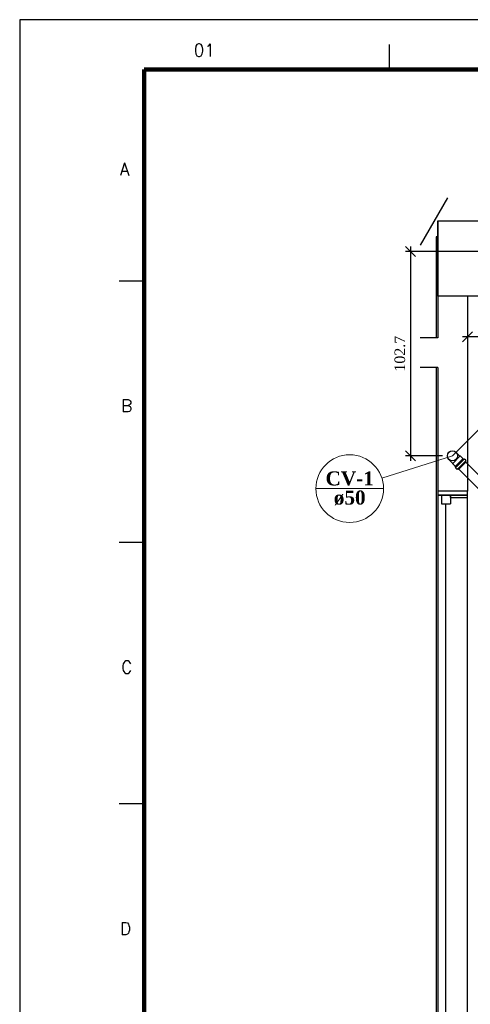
# Model space of a CAD drawing. Header units: millimetres. Extents: x 481 to 729890, y -1 to 83.
# Tile 23 of 60: x 481 to 490, y 63 to 83. Entities that reach past the tile are written whole.
import ezdxf

# ---------------------------------------------------------------- set-up
doc = ezdxf.new("R2010")
doc.units = ezdxf.units.MM
doc.header["$MEASUREMENT"] = 0
for name, color, linetype, lineweight in [('CV-Colunas', 7, 'Continuous', 20), ('CV-Indicação coluna', 5, 'Continuous', 20), ('CV-Seção tubo', 1, 'Continuous', 30), ('CV-Textos coluna', 7, 'Continuous', 20), ('Simbolos', 1, 'Continuous', 30), ('SIMBOLOS INT', 8, 'Continuous', 5)]:
    doc.layers.add(name, color=color, linetype=linetype, lineweight=lineweight)
doc.layers.add('Margem', color=4, linetype='Continuous')
doc.styles.add('ROMANS', font='ROMANS')
doc.styles.add('TimesNewRoman', font='times.ttf')
doc.styles.add('TimesNewRomanN', font='timesbd.ttf')
doc.dimstyles.new('UM_25.000000', dxfattribs={"dimtxt": 0.18, "dimasz": 0.2, "dimexe": 0.1, "dimexo": 0.2, "dimgap": 0, "dimtad": 1, "dimtih": 1, "dimtoh": 1, "dimdec": 1, "dimlfac": 25, "dimzin": 0, "dimdsep": 46, "dimtxsty": 'Standard', "dimblk": 'CLOSED', "dimblk1": 'CLOSED', "dimblk2": 'CLOSED', "dimcen": 0.09, "dimdle": 0.1, "dimadec": 1, "dimazin": 2, "dimtfac": 1, "dimtdec": 4, "dimtofl": 0, "dimtmove": 0, "dimatfit": 3, "dimldrblk": 'CLOSED', "dimfxl": 0, "dimtolj": 1, "dimarcsym": 0})

# ---------------------------------------------------------------- blocks, each defined once
blk = doc.blocks.new('_OBLIQUE')
at = {"color": 0, "linetype": 'ByBlock', "lineweight": -2}
blk.add_line((-0.5, -0.5), (0.5, 0.5), dxfattribs=at)
blk = doc.blocks.new('*D5')
at = {"color": 0, "linetype": 'Continuous', "lineweight": -2}
for p, q in [((489.741, 77.122), (489.741, 76.403)), ((495.845, 76.503), (489.641, 76.503)), ((495.745, 73.409), (495.745, 76.603))]:
    blk.add_line(p, q, dxfattribs=at)
at = {"layer": 'Defpoints', "color": 0}
for p in [(489.741, 77.322), (489.741, 76.503), (495.745, 73.209)]:
    blk.add_point(p, dxfattribs=at)
at = {"color": 0, "lineweight": -2, "xscale": 0.2, "yscale": 0.2, "zscale": 0.2, "rotation": 180}
blk.add_blockref('_OBLIQUE', (489.741, 76.503), dxfattribs=at)
at = {"color": 0, "lineweight": -2, "xscale": 0.2, "yscale": 0.2, "zscale": 0.2}
blk.add_blockref('_OBLIQUE', (495.745, 76.503), dxfattribs=at)
at = {"color": 7, "insert": (492.743, 76.714), "char_height": 0.2118, "attachment_point": 5, "rotation": 0.0057, "style": 'TimesNewRoman'}
blk.add_mtext('\\A1;150', dxfattribs=at)
blk = doc.blocks.new('*D6')
at = {"color": 0, "linetype": 'Continuous', "lineweight": -2}
for p, q in [((490.138, 78.219), (488.497, 78.219)), ((488.597, 78.319), (488.597, 74.011)), ((489.24, 74.111), (488.497, 74.111))]:
    blk.add_line(p, q, dxfattribs=at)
at = {"layer": 'Defpoints', "color": 0}
for p in [(490.338, 78.219), (488.597, 74.111), (489.44, 74.111)]:
    blk.add_point(p, dxfattribs=at)
at = {"color": 0, "lineweight": -2, "xscale": 0.2, "yscale": 0.2, "zscale": 0.2}
for p, rotation in [((488.597, 78.219), 90), ((488.597, 74.111), 270)]:
    blk.add_blockref('_OBLIQUE', p, dxfattribs=dict(at, rotation=rotation))
at = {"color": 7, "insert": (488.385, 76.165), "char_height": 0.2118, "attachment_point": 5, "rotation": 90, "style": 'TimesNewRoman'}
blk.add_mtext('\\A1;102.7', dxfattribs=at)

msp = doc.modelspace()

# ---------------------------------------------------------------- linework, layer by layer
at = {"color": 7}
for p, q in [((489.3397, 79.3018), (488.7887, 78.3458)), ((489.1437, 78.8338), (489.1437, 76.4848)), ((489.1437, 78.8338), (490.4697, 78.8338)), ((489.1437, 78.5158), (489.1107, 78.5158)), ((489.1107, 78.5158), (489.1107, 76.4848)), ((489.7407, 77.3218), (489.7407, 73.4008)), ((490.3377, 77.3218), (489.7407, 77.3218)), ((489.1437, 76.4848), (488.7887, 76.4848)), ((489.1437, 75.8878), (488.7887, 75.8878)), ((489.1107, 75.8878), (489.1107, 60.3628)), ((489.1437, 75.8878), (489.1437, 73.4008)), ((489.1437, 73.4008), (489.1437, 73.3228)), ((489.7407, 73.4008), (489.1437, 73.4008)), ((489.1437, 73.4008), (489.1437, 73.3228)), ((489.3987, 73.3228), (489.1437, 73.3228)), ((489.1437, 73.3228), (489.7407, 73.3228)), ((489.1437, 73.3228), (489.1437, 61.1398)), ((489.7407, 73.3228), (489.1437, 73.3228)), ((489.2187, 73.3228), (489.3987, 73.3228)), ((489.2187, 73.3228), (489.2187, 73.1458)), ((489.3987, 73.3228), (489.3987, 73.1458)), ((489.3987, 73.2718), (489.3987, 73.3228)), ((489.3987, 73.2718), (489.7407, 73.2718)), ((489.7407, 73.2718), (489.7407, 73.4008)), ((489.7407, 73.3228), (489.7407, 73.4008)), ((489.7407, 61.1398), (489.7407, 73.3228)), ((489.2187, 73.1458), (489.3987, 73.1458)), ((489.3087, 61.3168), (489.3087, 73.1458))]:
    msp.add_line(p, q, dxfattribs=at)
msp.add_lwpolyline([(489.1437, 78.8338), (490.3377, 78.8338), (490.3377, 77.3218), (489.1437, 77.3218), (489.1437, 78.8338)], close=True, dxfattribs=at)
at = {"layer": 'CV-Colunas', "linetype": 'Continuous'}
msp.add_line((489.4398, 74.1114), (490.5005, 75.172), dxfattribs=at)
at = {"layer": 'CV-Indicação coluna'}
for p, q in [((489.4398, 74.1114), (488.024, 73.6597)), ((486.6961, 73.4531), (488.0561, 73.4531))]:
    msp.add_line(p, q, dxfattribs=at)
msp.add_circle((487.3761, 73.4531), 0.68, dxfattribs=at)
at = {"layer": 'CV-Seção tubo'}
for p, q in [((491.4068, 72.003), (489.5671, 73.8427)), ((491.5482, 72.1444), (489.7085, 73.9841))]:
    msp.add_line(p, q, dxfattribs=at)
at = {"layer": 'Margem', "color": 1}
for p, q in [((628.2443, 82.8807), (480.7443, 82.8807)), ((480.7443, 82.8807), (480.7443, -1.2193)), ((488.1693, 82.3807), (488.1693, 81.8807)), ((483.2443, 77.6244), (482.7443, 77.6244)), ((483.2443, 72.3682), (482.7443, 72.3682)), ((483.2443, 67.1119), (482.7443, 67.1119))]:
    msp.add_line(p, q, dxfattribs=at)
at = {"layer": 'Margem', "lineweight": 100}
for p, q in [((483.2443, 81.8807), (627.2443, 81.8807)), ((483.2443, -0.2193), (483.2443, 81.8807))]:
    msp.add_line(p, q, dxfattribs=at)
at = {"layer": 'Simbolos', "color": 1}
for p, q in [((489.449, 73.9593), (489.3684, 74.04)), ((489.5919, 74.1022), (489.5112, 74.1828)), ((489.6025, 74.1029), (489.5919, 74.1022)), ((489.6498, 74.0555), (489.6025, 74.1029)), ((489.6505, 74.0548), (489.6498, 74.0555)), ((489.664, 74.0414), (489.6505, 74.0548)), ((489.6781, 74.0484), (489.6696, 74.0414)), ((489.7078, 74.023), (489.6831, 74.0477)), ((489.4483, 73.9487), (489.449, 73.9593)), ((489.4957, 73.9014), (489.4483, 73.9487)), ((489.4964, 73.9007), (489.4957, 73.9014)), ((489.5098, 73.8872), (489.4964, 73.9007)), ((489.5028, 73.8731), (489.5098, 73.8816)), ((489.5282, 73.8434), (489.5035, 73.8681)), ((489.5332, 73.8427), (489.5438, 73.849)), ((489.5607, 73.8363), (489.5487, 73.8483)), ((489.7149, 73.9905), (489.5607, 73.8363)), ((489.7085, 74.018), (489.7022, 74.0074)), ((489.7149, 73.9905), (489.7029, 74.0025))]:
    msp.add_line(p, q, dxfattribs=at)
msp.add_circle((489.4398, 74.1114), 0.1014, dxfattribs=at)
for centre, start, end in [((489.6668, 74.0442), 225, 310), ((489.6802, 74.0449), 45, 130), ((489.5063, 73.871), 140, 225), ((489.507, 73.8844), 320, 45), ((489.531, 73.8462), 225, 300), ((489.5459, 73.8455), 45, 120), ((489.7057, 74.0053), 150, 225), ((489.705, 74.0202), 330, 45)]:
    msp.add_arc(centre, 0.004, start, end, dxfattribs=at)
at = {"layer": 'SIMBOLOS INT', "color": 1}
for p, q in [((489.449, 73.9593), (489.5919, 74.1022)), ((489.4964, 73.9007), (489.6505, 74.0548)), ((489.6661, 74.0392), (489.512, 73.8851)), ((489.7008, 74.0046), (489.5466, 73.8505))]:
    msp.add_line(p, q, dxfattribs=at)

# ---------------------------------------------------------------- texts
at = {"layer": 'CV-Textos coluna', "char_height": 0.2824, "attachment_point": 8, "line_spacing_factor": 0.798, "style": 'TimesNewRomanN'}
for s, insert, width in [('CV-1', (487.3757, 73.51), 1.709859), ('ø50', (487.3757, 73.114), 1.131363)]:
    msp.add_mtext(s, dxfattribs=dict(at, insert=insert, width=width))
at = {"layer": 'Margem', "color": 1, "char_height": 0.25, "attachment_point": 8, "line_spacing_factor": 0.798, "style": 'ROMANS'}
for s, insert, width in [('01', (484.4568, 82.1437), 1.479069), ('A', (482.853, 79.7503), 0.888739), ('B', (482.8942, 74.9941), 0.888739), ('C', (482.8942, 69.7378), 0.960097), ('D', (482.8706, 64.4816), 0.960097)]:
    msp.add_mtext(s, dxfattribs=dict(at, insert=insert, width=width))

# ---------------------------------------------------------------- dimensions: what is measured, and where the dimension line sits
at = {"linetype": 'Continuous'}
dim = msp.add_linear_dim(base=(488.5966, 74.1114), p1=(490.3377, 78.2188), p2=(489.4398, 74.1114), angle=90, dimstyle='UM_25.000000', override={"dimtxt": 0.2118, "dimasz": 0.2, "dimexe": 0.1, "dimexo": 0.2, "dimtad": 1, "dimtih": 0, "dimtoh": 0, "dimdec": 1, "dimlfac": 25, "dimzin": 8, "dimtxsty": 'TimesNewRoman', "dimblk": 'OBLIQUE', "dimblk1": 'OBLIQUE', "dimblk2": 'OBLIQUE', "dimsah": 1, "dimdle": 0.1, "dimse1": 0, "dimse2": 0, "dimclrt": 7, "dimadec": 1, "dimazin": 3, "dimtmove": 2, "dimldrblk": 'OBLIQUE'}, dxfattribs=at)
dim.commit()
dim.dimension.update_dxf_attribs({"geometry": '*D6', "text_midpoint": (488.3848, 76.1651), "dimtype": 160, "text_rotation": 90})
dim = msp.add_linear_dim(base=(489.7407, 76.5025), p1=(495.7452, 73.2088), p2=(489.7407, 77.3218), text='150', dimstyle='UM_25.000000', override={"dimtxt": 0.2118, "dimasz": 0.2, "dimexe": 0.1, "dimexo": 0.2, "dimtad": 1, "dimtih": 0, "dimtoh": 0, "dimdec": 1, "dimlfac": 25, "dimzin": 8, "dimtxsty": 'TimesNewRoman', "dimblk": 'OBLIQUE', "dimblk1": 'OBLIQUE', "dimblk2": 'OBLIQUE', "dimsah": 1, "dimdle": 0.1, "dimse1": 0, "dimse2": 0, "dimclrt": 7, "dimadec": 1, "dimazin": 3, "dimtmove": 2, "dimldrblk": 'OBLIQUE'}, dxfattribs=at)
dim.commit()
dim.dimension.update_dxf_attribs({"geometry": '*D5', "text_midpoint": (492.743, 76.7143), "dimtype": 160, "text_rotation": 0.00573})

doc.saveas('drawing.dxf')
